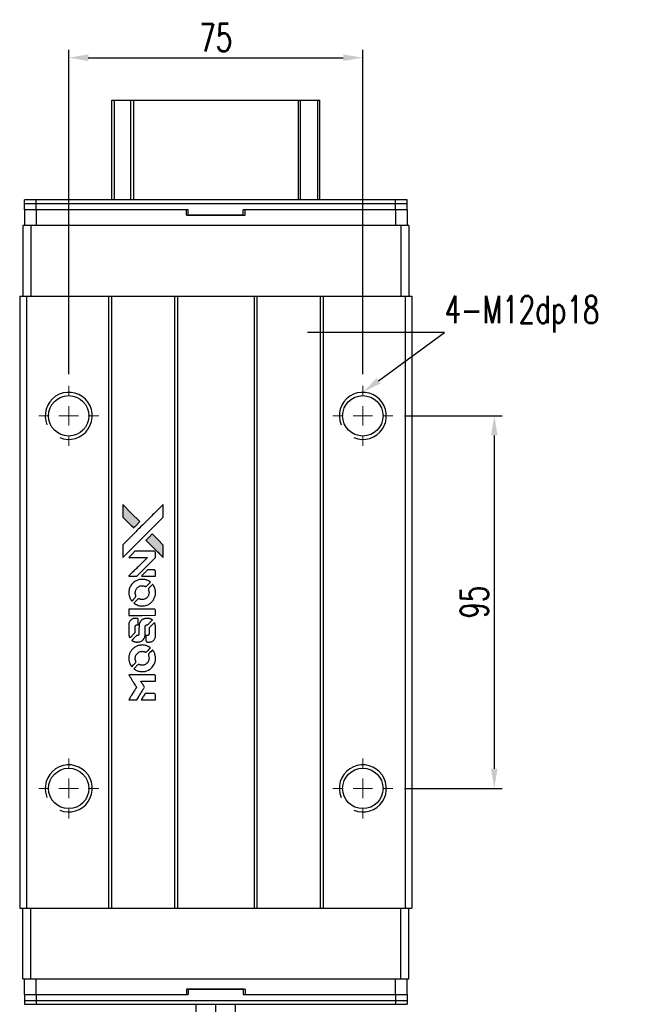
# Model space of a CAD drawing. Header units: millimetres. Extents: x 45 to 579, y -90 to 397.
# Tile 2 of 3: x 84 to 241, y 146 to 397. Entities that reach past the tile are written whole.
import ezdxf
from ezdxf import colors
from ezdxf.entities.mleader import LeaderData, LeaderLine
from ezdxf.math import Vec2, Vec3

# ---------------------------------------------------------------- set-up
doc = ezdxf.new("R2010")
doc.units = ezdxf.units.MM
doc.header["$LTSCALE"] = 0.15
doc.layers.get('0').update_dxf_attribs({"linetype": 'CONTINUOUS'})
doc.layers.get('Defpoints').update_dxf_attribs({"linetype": 'CONTINUOUS'})
doc.layers.add('DIM', color=4, linetype='CONTINUOUS')
doc.styles.add('CHN', font='SIMPLEX.shx', dxfattribs={"width": 0.7, "bigfont": 'CHINESET.shx'})
doc.styles.add('DIM-7', font='SIMPLEX.shx', dxfattribs={"width": 0.7, "bigfont": 'chineset.shx'})
doc.dimstyles.new('CNS', dxfattribs={"dimscale": 2, "dimtxt": 3.5, "dimasz": 2.5, "dimexe": 1, "dimexo": 1.5, "dimgap": 0.09, "dimtad": 0, "dimdsep": 46, "dimtxsty": 'DIM-7', "dimcen": 0.09, "dimclrd": 4, "dimclre": 4, "dimclrt": 4, "dimadec": 0, "dimazin": 0, "dimtfac": 1, "dimtix": 1, "dimtmove": 2, "dimatfit": 3, "dimfxl": 1, "dimtvp": 0.971429, "dimtolj": 1, "dimarcsym": 0})

# ---------------------------------------------------------------- blocks, each defined once
blk = doc.blocks.new('SW_CENTERMARKSYMBOL_0')
at = {"color": 0, "linetype": 'Continuous', "lineweight": 18}
for p, q in [((0, 5), (0, 7.65)), ((-5, 0), (-7.65, 0)), ((0, 0), (-2.5, 0)), ((0, 0), (0, 2.5)), ((0, 0), (0, -2.5)), ((0, 0), (2.5, 0)), ((5, 0), (7.65, 0)), ((0, -5), (0, -7.65))]:
    blk.add_line(p, q, dxfattribs=at)
blk = doc.blocks.new('SW_CENTERMARKSYMBOL_1')
at = {"color": 0, "linetype": 'Continuous', "lineweight": 18}
for p, q in [((0, 5), (0, 7.65)), ((-5, 0), (-7.65, 0)), ((0, 0), (-2.5, 0)), ((0, 0), (0, 2.5)), ((0, 0), (0, -2.5)), ((0, 0), (2.5, 0)), ((5, 0), (7.65, 0)), ((0, -5), (0, -7.65))]:
    blk.add_line(p, q, dxfattribs=at)
blk = doc.blocks.new('SW_CENTERMARKSYMBOL_2')
at = {"color": 0, "linetype": 'Continuous', "lineweight": 18}
for p, q in [((0, 5), (0, 7.65)), ((-5, 0), (-7.65, 0)), ((0, 0), (-2.5, 0)), ((0, 0), (0, 2.5)), ((0, 0), (0, -2.5)), ((0, 0), (2.5, 0)), ((5, 0), (7.65, 0)), ((0, -5), (0, -7.65))]:
    blk.add_line(p, q, dxfattribs=at)
blk = doc.blocks.new('SW_CENTERMARKSYMBOL_3')
at = {"color": 0, "linetype": 'Continuous', "lineweight": 18}
for p, q in [((0, 5), (0, 7.65)), ((-5, 0), (-7.65, 0)), ((0, 0), (-2.5, 0)), ((0, 0), (0, 2.5)), ((0, 0), (0, -2.5)), ((0, 0), (2.5, 0)), ((5, 0), (7.65, 0)), ((0, -5), (0, -7.65))]:
    blk.add_line(p, q, dxfattribs=at)
blk = doc.blocks.new('*D172')
at = {"layer": 'Defpoints', "color": 0}
for p in [(171.16, 386.88), (96.16, 303.21), (171.16, 303.21)]:
    blk.add_point(p, dxfattribs=at)
at = {"layer": 'DIM', "color": 7, "lineweight": -2}
for p, q in [((96.16, 306.21), (96.16, 388.88)), ((101.16, 386.88), (166.16, 386.88)), ((171.16, 306.21), (171.16, 388.88))]:
    blk.add_line(p, q, dxfattribs=at)
at = {"layer": 'DIM', "color": 7}
for points in [[(101.16, 387.72), (101.16, 386.05), (96.16, 386.88)], [(166.16, 387.72), (166.16, 386.05), (171.16, 386.88)]]:
    blk.add_solid(points, dxfattribs=at)
at = {"layer": 'DIM', "color": 7, "insert": (133.66, 391.98), "char_height": 7, "attachment_point": 5, "style": 'DIM-7'}
blk.add_mtext('\\A1;75', dxfattribs=at)
blk = doc.blocks.new('*D173')
at = {"layer": 'Defpoints', "color": 0}
for p in [(178.81, 295.56), (178.81, 200.56), (204.68, 200.56)]:
    blk.add_point(p, dxfattribs=at)
at = {"layer": 'DIM', "color": 7, "lineweight": -2}
for p, q in [((181.81, 295.56), (206.68, 295.56)), ((204.68, 290.56), (204.68, 205.56)), ((181.81, 200.56), (206.68, 200.56))]:
    blk.add_line(p, q, dxfattribs=at)
at = {"layer": 'DIM', "color": 7}
for points in [[(203.84, 290.56), (205.51, 290.56), (204.68, 295.56)], [(203.84, 205.56), (205.51, 205.56), (204.68, 200.56)]]:
    blk.add_solid(points, dxfattribs=at)
at = {"layer": 'DIM', "color": 7, "insert": (199.58, 248.06), "char_height": 7, "attachment_point": 5, "rotation": 90, "style": 'DIM-7'}
blk.add_mtext('\\A1;95', dxfattribs=at)
blk = doc.blocks.new('LOGO2')
at = {"linetype": 'Continuous'}
h = blk.add_hatch(color=22, dxfattribs=at)
h.dxf.hatch_style = 1
h.paths.add_polyline_path([(-537.58, 1821.94), (-537.58, 1820.34), (-537.58, 1818.73), (-536.19, 1817.34, 0.000288), (-535.65, 1816.81, 0.000479), (-535.2, 1816.36, 0.000013), (-534.79, 1815.95, 0.197177), (-534.78, 1815.95, 0.197497), (-534.78, 1815.95, 0.00004), (-534.54, 1816.19, 0.000834), (-534.28, 1816.44, 0.000506), (-533.98, 1816.75), (-533.18, 1817.55), (-535.38, 1819.75)])
h.paths.add_polyline_path([(-530.05, 1814.41), (-530.85, 1813.61, 0.000476), (-531.15, 1813.3, 0.000789), (-531.41, 1813.04, 0.000035), (-531.64, 1812.81, 0.19758), (-531.65, 1812.8, 0.198396), (-531.64, 1812.8, 0.000019), (-531.33, 1812.48, 0.000582), (-530.98, 1812.13, 0.000351), (-530.56, 1811.71, 0.000108), (-528.79, 1809.95, 0.000692), (-527.89, 1809.06, 0.000077), (-527.27, 1808.44, 0.197527), (-527.25, 1808.43, 0.410181), (-527.24, 1808.44, 0.000493), (-527.23, 1808.77, 0.002424), (-527.23, 1809.23, 0.000529), (-527.23, 1810.01), (-527.23, 1811.59), (-528.64, 1813)])
at = {"color": 22}
for points in [[(-536.19, 1817.34, 0.000288), (-535.65, 1816.81, 0.000479), (-535.2, 1816.36, 0.000013), (-534.79, 1815.95, 0.197177), (-534.78, 1815.95, 0.197497), (-534.78, 1815.95, 0.00004), (-534.54, 1816.19, 0.000836), (-534.28, 1816.44, 0.000505), (-533.98, 1816.75), (-533.18, 1817.55), (-535.38, 1819.75), (-537.58, 1821.94), (-537.58, 1820.34), (-537.58, 1818.73)], [(-535.65, 1810.32, -0.000056), (-534.68, 1811.29, -0.000021), (-533.33, 1812.64, -0.000021), (-531.85, 1814.11, -0.000025), (-530.47, 1815.49), (-527.23, 1818.72), (-527.23, 1820.33), (-527.24, 1821.93), (-529.41, 1819.77, 0.000274), (-530.46, 1818.73, 0.000123), (-531.83, 1817.36, 0.000121), (-533.28, 1815.92, 0.000165), (-534.59, 1814.61), (-537.58, 1811.62), (-537.58, 1810.01), (-537.58, 1808.39)], [(-530.56, 1811.71, 0.000108), (-528.79, 1809.95, 0.000692), (-527.89, 1809.06, 0.000077), (-527.27, 1808.44, 0.197527), (-527.25, 1808.43, 0.410182), (-527.24, 1808.44, 0.000493), (-527.23, 1808.77, 0.002424), (-527.23, 1809.23, 0.000529), (-527.23, 1810.01), (-527.23, 1811.59), (-528.64, 1813), (-530.05, 1814.41), (-530.85, 1813.61, 0.000476), (-531.15, 1813.3, 0.000789), (-531.41, 1813.04, 0.000035), (-531.64, 1812.81, 0.19758), (-531.65, 1812.8, 0.198396), (-531.64, 1812.8, 0.000019), (-531.33, 1812.48, 0.000582), (-530.98, 1812.13, 0.000351)], [(-535.02, 1803.63), (-533.99, 1803.63), (-531.61, 1806.02), (-529.22, 1808.41), (-529.23, 1809.07, 0.0008), (-529.23, 1809.5, 0.010795), (-529.24, 1809.66, 0.030495), (-529.25, 1809.74, 0.080372), (-529.27, 1809.8, 0.03816), (-529.3, 1809.86, 0.041799), (-529.35, 1809.91, 0.042486), (-529.4, 1809.95, 0.042078), (-529.45, 1809.98, 0.099276), (-529.53, 1810, 0.003302), (-529.87, 1810, 0.002586), (-530.45, 1810, 0.000204), (-531.99, 1810), (-534.46, 1810), (-535.25, 1809.2), (-536.04, 1808.41), (-533.67, 1808.4), (-531.29, 1808.39), (-533.64, 1806.06, 0.000253), (-534.54, 1805.16, 0.000412), (-535.31, 1804.39, 0.000041), (-535.99, 1803.71, 0.041338), (-536.02, 1803.68), (-536.05, 1803.63)], [(-531.02, 1803.63), (-529.22, 1803.63), (-529.23, 1804.3), (-529.23, 1804.97), (-529.28, 1805.05, 0.03146), (-529.3, 1805.09, 0.026444), (-529.34, 1805.12, 0.026444), (-529.37, 1805.15, 0.031457), (-529.41, 1805.18), (-529.48, 1805.23), (-530.37, 1805.23), (-531.26, 1805.23), (-532.04, 1804.45, 0.000745), (-532.34, 1804.14, 0.001228), (-532.59, 1803.89, 0.000087), (-532.81, 1803.66, 0.195134), (-532.82, 1803.65, 0.412117), (-532.81, 1803.64, 0.000048), (-532.29, 1803.64, 0.00109), (-531.71, 1803.64, 0.000653)], [(-536, 1799.08, 0.023681), (-535.95, 1798.79, 0.022402), (-535.88, 1798.51, 0.021929), (-535.79, 1798.23, 0.020503), (-535.67, 1797.95, 0.013745), (-535.58, 1797.8, 0.009767), (-535.48, 1797.63, 0.009658), (-535.38, 1797.47, 0.027804), (-535.3, 1797.37), (-535.27, 1797.33), (-534.77, 1797.82, 0.002053), (-534.53, 1798.07, 0.006738), (-534.38, 1798.23, 0.007826), (-534.27, 1798.34, 0.063909), (-534.23, 1798.4, 0.061532), (-534.2, 1798.49, 0.068674), (-534.2, 1798.58, 0.052072), (-534.21, 1798.69, 0.019648), (-534.26, 1798.84, -0.018366), (-534.32, 1799.02, -0.0288), (-534.35, 1799.17, -0.029061), (-534.36, 1799.33, -0.019155), (-534.36, 1799.52, -0.053809), (-534.31, 1799.92, -0.058833), (-534.16, 1800.28, -0.058566), (-533.94, 1800.6, -0.052525), (-533.64, 1800.88, -0.044733), (-533.39, 1801.03, -0.040573), (-533.1, 1801.15, -0.041123), (-532.8, 1801.21, -0.04951), (-532.52, 1801.22, -0.017369), (-532.38, 1801.21, -0.024255), (-532.27, 1801.19, -0.023787), (-532.15, 1801.15, -0.015798), (-532.02, 1801.1, 0.010631), (-531.94, 1801.07, 0.033653), (-531.88, 1801.06, 0.037806), (-531.82, 1801.05, 0.016307), (-531.75, 1801.05, 0.068179), (-531.61, 1801.07, 0.095747), (-531.49, 1801.12, 0.033418), (-531.34, 1801.26, 0.002133), (-530.91, 1801.69, 0.001452), (-530.68, 1801.93, 0.012393), (-530.58, 1802.05, 0.020479), (-530.52, 1802.11, 0.344362), (-530.52, 1802.14, 0.074287), (-530.58, 1802.19, 0.005454), (-530.77, 1802.31, 0.008391), (-530.96, 1802.43, 0.017097), (-531.11, 1802.51, 0.027375), (-531.44, 1802.65, 0.02835), (-531.77, 1802.75, 0.027723), (-532.12, 1802.81, 0.023913), (-532.49, 1802.84, 0.027047), (-532.93, 1802.83, 0.031685), (-533.35, 1802.77, 0.032425), (-533.74, 1802.66, 0.031013), (-534.13, 1802.49, 0.037914), (-534.59, 1802.22, 0.040153), (-534.99, 1801.89, 0.039834), (-535.33, 1801.5, 0.036173), (-535.62, 1801.04, 0.040752), (-535.82, 1800.59, 0.035885), (-535.95, 1800.1, 0.035491), (-536.01, 1799.58, 0.037615)], [(-534.61, 1796.69, 0.018008), (-534.47, 1796.6, 0.009842), (-534.28, 1796.49, 0.009807), (-534.09, 1796.39, 0.015716), (-533.92, 1796.31, 0.048467), (-533.31, 1796.12, 0.045841), (-532.67, 1796.05, 0.046006), (-532.02, 1796.09, 0.049638), (-531.41, 1796.25, 0.064819), (-530.62, 1796.67, 0.06695), (-529.97, 1797.27, 0.066691), (-529.51, 1798.03, 0.063505), (-529.24, 1798.89, 0.03135), (-529.22, 1799.12, 0.010439), (-529.22, 1799.44, 0.010391), (-529.22, 1799.77, 0.032408), (-529.25, 1799.98, 0.015696), (-529.3, 1800.24, 0.018095), (-529.36, 1800.48, 0.018551), (-529.45, 1800.71, 0.018352), (-529.55, 1800.93, 0.015568), (-529.62, 1801.08, 0.009832), (-529.72, 1801.25, 0.009795), (-529.83, 1801.41, 0.023727), (-529.91, 1801.52), (-529.94, 1801.56), (-530.44, 1801.07, 0.001528), (-530.72, 1800.8, 0.010022), (-530.85, 1800.66, 0.019586), (-530.93, 1800.56, 0.061865), (-530.97, 1800.5, 0.055054), (-531.01, 1800.39, 0.061607), (-531.02, 1800.29, 0.048725), (-531, 1800.16, 0.020221), (-530.95, 1800, -0.017722), (-530.9, 1799.83, -0.02685), (-530.87, 1799.67, -0.02759), (-530.86, 1799.52, -0.020233), (-530.86, 1799.35, -0.04793), (-530.91, 1799.02, -0.048386), (-531.02, 1798.71, -0.047866), (-531.18, 1798.43, -0.044964), (-531.41, 1798.17, -0.04333), (-531.67, 1797.95, -0.050921), (-531.96, 1797.8, -0.051473), (-532.26, 1797.71, -0.0459), (-532.6, 1797.68, -0.019014), (-532.76, 1797.69, -0.024114), (-532.9, 1797.71, -0.025081), (-533.04, 1797.74, -0.023892), (-533.18, 1797.78, 0.008624), (-533.29, 1797.82, 0.026486), (-533.37, 1797.85, 0.035074), (-533.43, 1797.86, 0.02756), (-533.5, 1797.86, 0.087163), (-533.62, 1797.84, 0.073291), (-533.72, 1797.77, 0.028074), (-533.88, 1797.64, 0.002594), (-534.23, 1797.29), (-534.74, 1796.78)], [(-532.62, 1793.66), (-529.23, 1793.67), (-529.23, 1794.33), (-529.23, 1795), (-529.27, 1795.08, 0.071429), (-529.32, 1795.14, 0.054799), (-529.39, 1795.2, 0.053585), (-529.47, 1795.24, 0.060698), (-529.55, 1795.26, 0.033975), (-529.69, 1795.27), (-531.41, 1795.27, 0.000726), (-533.1, 1795.27, 0.001084), (-534.58, 1795.26), (-536.02, 1795.25), (-536.02, 1794.46), (-536.02, 1793.66)], [(-536, 1788.7, 0.018538), (-535.99, 1788.59, 0.010695), (-535.97, 1788.47, 0.01068), (-535.94, 1788.35, 0.017678), (-535.91, 1788.25, 0.013849), (-535.87, 1788.14, 0.011814), (-535.82, 1788.02, 0.004513), (-535.77, 1787.91, 0.290035), (-535.75, 1787.9, 0.196418), (-535.74, 1787.9, 0.000124), (-535.54, 1788.1, 0.001477), (-535.32, 1788.31, 0.000898), (-535.06, 1788.57), (-534.39, 1789.25), (-534.38, 1790.1, -0.001471), (-534.38, 1790.74, -0.028714), (-534.36, 1790.94, -0.097073), (-534.33, 1791.05, -0.084199), (-534.25, 1791.14, -0.042698), (-534.19, 1791.18, -0.053912), (-534.13, 1791.21, -0.051004), (-534.05, 1791.23, -0.032967), (-533.97, 1791.24, 0.00807), (-533.93, 1791.24, 0.003023), (-533.87, 1791.24, 0.002994), (-533.8, 1791.24, 0.003629), (-533.74, 1791.25), (-533.59, 1791.26), (-533.59, 1791.91, 0.001618), (-533.59, 1792.22, 0.005206), (-533.6, 1792.42, 0.00535), (-533.6, 1792.57, 0.060675), (-533.61, 1792.62, 0.048484), (-533.63, 1792.65, 0.02389), (-533.65, 1792.69, 0.022812), (-533.67, 1792.73, 0.02462), (-533.7, 1792.76, 0.061781), (-533.79, 1792.83, 0.080179), (-533.87, 1792.86, 0.048561), (-534, 1792.88, 0.010021), (-534.23, 1792.88, 0.016602), (-534.53, 1792.87, 0.031409), (-534.77, 1792.84, 0.036474), (-534.98, 1792.79, 0.03439), (-535.18, 1792.7, 0.065928), (-535.51, 1792.47, 0.069066), (-535.75, 1792.18, 0.065697), (-535.92, 1791.81, 0.051559), (-536, 1791.38, 0.020904), (-536.01, 1791.16, 0.000451), (-536.01, 1790.04, 0.000419), (-536.01, 1788.91, 0.022759)], [(-535.13, 1787.21, 0.023289), (-534.96, 1787.11, 0.026845), (-534.8, 1787.02, 0.026047), (-534.63, 1786.96, 0.019751), (-534.43, 1786.9, 0.013249), (-534.31, 1786.88, 0.025169), (-534.22, 1786.87, 0.016532), (-534.11, 1786.86, 0.002937), (-533.89, 1786.86, 0.003317), (-533.7, 1786.86, 0.011808), (-533.58, 1786.87, 0.01777), (-533.49, 1786.87, 0.021476), (-533.4, 1786.89, 0.04325), (-533.04, 1787, 0.045753), (-532.71, 1787.17, 0.04649), (-532.43, 1787.4, 0.047672), (-532.19, 1787.67, 0.025315), (-532.11, 1787.79, 0.015208), (-532.04, 1787.93, 0.01512), (-531.97, 1788.09, 0.022488), (-531.92, 1788.22, 0.027857), (-531.86, 1788.44, 0.034138), (-531.83, 1788.64, 0.014286), (-531.82, 1788.96, 0.00124), (-531.82, 1789.75, -0.00103), (-531.82, 1790.24, -0.002552), (-531.82, 1790.6, -0.001594), (-531.81, 1790.87, -0.047676), (-531.8, 1790.94, -0.085307), (-531.76, 1791.05, -0.097789), (-531.67, 1791.14, -0.085947), (-531.55, 1791.2, -0.051339), (-531.4, 1791.23, 0.014634), (-531.34, 1791.24, 0.015028), (-531.29, 1791.25, 0.014927), (-531.24, 1791.26, 0.059415), (-531.22, 1791.27, 0.070595), (-531.16, 1791.31, 0.00028), (-530.59, 1791.87, 0.000111), (-530.01, 1792.45, 0.200239), (-530, 1792.47, 0.268906), (-530.01, 1792.49, 0.001866), (-530.15, 1792.57, 0.007532), (-530.28, 1792.64, 0.017818), (-530.39, 1792.69, 0.013256), (-530.5, 1792.74, 0.011636), (-530.62, 1792.78, 0.011528), (-530.75, 1792.82, 0.012303), (-530.87, 1792.85, 0.0423), (-531.06, 1792.87, 0.013657), (-531.35, 1792.88, 0.013857), (-531.64, 1792.87, 0.037428), (-531.85, 1792.84, 0.014927), (-531.98, 1792.81, 0.0122), (-532.13, 1792.76, 0.012518), (-532.26, 1792.71, 0.023062), (-532.37, 1792.67, 0.065961), (-532.75, 1792.41, 0.06055), (-533.06, 1792.05, 0.059676), (-533.29, 1791.62, 0.060497), (-533.4, 1791.16, 0.025683), (-533.41, 1791.06, 0.001528), (-533.41, 1790.76, 0.002124), (-533.42, 1790.38, 0.001173), (-533.42, 1789.91, -0.000809), (-533.42, 1789.1, -0.017164), (-533.43, 1788.85, -0.063931), (-533.46, 1788.73, -0.108429), (-533.51, 1788.64, -0.052941), (-533.57, 1788.58, -0.063675), (-533.64, 1788.55, -0.050562), (-533.73, 1788.53, -0.020337), (-533.85, 1788.51, 0.009897), (-533.92, 1788.51, 0.016482), (-533.98, 1788.5, 0.019019), (-534.03, 1788.49, 0.06043), (-534.06, 1788.48, 0.076267), (-534.13, 1788.43, 0.00054), (-534.66, 1787.89, 0.000307), (-535.2, 1787.35, 0.142594), (-535.22, 1787.3, 0.232419), (-535.22, 1787.29, 0.022995), (-535.2, 1787.27, 0.024627), (-535.17, 1787.24, 0.015407)], [(-531.62, 1787.12, 0.065483), (-531.58, 1787.04, 0.053271), (-531.52, 1786.97, 0.052018), (-531.44, 1786.91, 0.0556), (-531.36, 1786.87, 0.036839), (-531.3, 1786.86, 0.026922), (-531.24, 1786.85, 0.016905), (-531.15, 1786.85, 0.004317), (-531.01, 1786.85, 0.016369), (-530.72, 1786.86, 0.029936), (-530.48, 1786.89, 0.03418), (-530.27, 1786.94, 0.031327), (-530.07, 1787.03, 0.046935), (-529.82, 1787.18, 0.054053), (-529.61, 1787.37, 0.053701), (-529.45, 1787.6, 0.045364), (-529.33, 1787.88, 0.032479), (-529.27, 1788.12, 0.03386), (-529.24, 1788.36, 0.013578), (-529.23, 1788.75, 0.001155), (-529.23, 1789.74, 0.000413), (-529.23, 1790.59, 0.005008), (-529.24, 1790.92, 0.013199), (-529.25, 1791.11, 0.033956), (-529.27, 1791.24, 0.013909), (-529.3, 1791.38, 0.010864), (-529.35, 1791.52, 0.010938), (-529.39, 1791.66, 0.028702), (-529.43, 1791.75), (-529.47, 1791.82), (-530.16, 1791.14), (-530.86, 1790.45), (-530.86, 1789.65, -0.001504), (-530.86, 1789.31, -0.00328), (-530.86, 1789.05, -0.001901), (-530.86, 1788.84, -0.061333), (-530.87, 1788.8, -0.063621), (-530.9, 1788.73, -0.048633), (-530.95, 1788.66, -0.046769), (-531.01, 1788.6, -0.047961), (-531.08, 1788.55, -0.02678), (-531.14, 1788.53, -0.050957), (-531.19, 1788.51, -0.029398), (-531.26, 1788.51, -0.00401), (-531.41, 1788.5), (-531.65, 1788.49), (-531.65, 1787.85, 0.001061), (-531.64, 1787.47, 0.009147), (-531.64, 1787.3, 0.020721), (-531.63, 1787.19, 0.051619)], [(-536, 1782.35, 0.024131), (-535.95, 1782.06, 0.022344), (-535.88, 1781.76, 0.021883), (-535.78, 1781.47, 0.020884), (-535.65, 1781.19, 0.010669), (-535.57, 1781.02, 0.010389), (-535.47, 1780.86, 0.010913), (-535.38, 1780.72, 0.022227), (-535.3, 1780.61), (-535.27, 1780.57), (-534.77, 1781.09, 0.002452), (-534.57, 1781.29, 0.003628), (-534.4, 1781.47, 0.001662), (-534.26, 1781.62, 0.070159), (-534.23, 1781.66, 0.047671), (-534.22, 1781.69, 0.018624), (-534.21, 1781.73, 0.017921), (-534.2, 1781.78, 0.018804), (-534.2, 1781.83, 0.018255), (-534.2, 1781.89, 0.041312), (-534.2, 1781.94, 0.037164), (-534.22, 1781.99, 0.012342), (-534.24, 1782.06, -0.015101), (-534.31, 1782.23, -0.035998), (-534.34, 1782.36, -0.033244), (-534.36, 1782.5, -0.011249), (-534.36, 1782.71, -0.004059), (-534.36, 1782.88, -0.019693), (-534.35, 1782.98, -0.027943), (-534.34, 1783.05, -0.014411), (-534.32, 1783.15, -0.033089), (-534.24, 1783.38, -0.033887), (-534.13, 1783.6, -0.034021), (-534, 1783.8, -0.033942), (-533.83, 1783.97, -0.02816), (-533.65, 1784.13, -0.035032), (-533.46, 1784.26, -0.035269), (-533.26, 1784.36, -0.029196), (-533.03, 1784.43, -0.037862), (-532.76, 1784.48, -0.043657), (-532.51, 1784.48, -0.043064), (-532.25, 1784.44, -0.035184), (-531.99, 1784.36, 0.033699), (-531.87, 1784.32, 0.052815), (-531.76, 1784.3, 0.059167), (-531.65, 1784.31, 0.058972), (-531.56, 1784.34, 0.059208), (-531.48, 1784.39, 0.021125), (-531.38, 1784.47, 0.008691), (-531.22, 1784.63, 0.000851), (-530.85, 1785.01, 0.001873), (-530.66, 1785.21, 0.013884), (-530.57, 1785.3, 0.022355), (-530.52, 1785.36, 0.341453), (-530.52, 1785.39, 0.073011), (-530.58, 1785.44, 0.004587), (-530.76, 1785.55, 0.00748), (-530.94, 1785.67, 0.016837), (-531.09, 1785.75, 0.028606), (-531.44, 1785.9, 0.031352), (-531.8, 1786.01, 0.031004), (-532.17, 1786.08, 0.0268), (-532.57, 1786.1, 0.026698), (-532.99, 1786.08, 0.03002), (-533.39, 1786.01, 0.030357), (-533.78, 1785.89, 0.028554), (-534.16, 1785.73, 0.062944), (-534.85, 1785.27, 0.062206), (-535.42, 1784.64, 0.062448), (-535.81, 1783.9, 0.064355), (-536, 1783.09, 0.017377), (-536.01, 1782.92, 0.008369), (-536.01, 1782.72, 0.008367), (-536.01, 1782.51, 0.01757)], [(-534.62, 1779.95, 0.064158), (-533.83, 1779.53, 0.06356), (-532.96, 1779.33, 0.064004), (-532.07, 1779.34, 0.066747), (-531.23, 1779.59, 0.04321), (-530.7, 1779.87, 0.044737), (-530.24, 1780.25, 0.044901), (-529.85, 1780.69, 0.044184), (-529.55, 1781.2, 0.026293), (-529.39, 1781.59, 0.033344), (-529.28, 1781.97, 0.033227), (-529.22, 1782.35, 0.025815), (-529.21, 1782.77, 0.023119), (-529.24, 1783.18, 0.031044), (-529.31, 1783.54, 0.031337), (-529.42, 1783.89, 0.024258), (-529.58, 1784.26, 0.015622), (-529.65, 1784.38, 0.008495), (-529.74, 1784.54, 0.008415), (-529.83, 1784.68, 0.020814), (-529.91, 1784.78), (-529.95, 1784.83), (-530.44, 1784.34, 0.002843), (-530.81, 1783.98, 0.033917), (-530.94, 1783.83, 0.087906), (-530.99, 1783.71, 0.073302), (-531.01, 1783.58, 0.022047), (-531.01, 1783.51, 0.026465), (-531, 1783.45, 0.022233), (-530.99, 1783.39, 0.009985), (-530.96, 1783.3, -0.039011), (-530.88, 1782.99, -0.044398), (-530.86, 1782.68, -0.045096), (-530.89, 1782.37, -0.04265), (-530.97, 1782.07, -0.071154), (-531.2, 1781.65, -0.068827), (-531.55, 1781.3, -0.068713), (-531.98, 1781.06, -0.070507), (-532.45, 1780.95, -0.028605), (-532.65, 1780.94, -0.031418), (-532.85, 1780.96, -0.031044), (-533.04, 1781, -0.02668), (-533.24, 1781.06, 0.038913), (-533.35, 1781.1, 0.043732), (-533.47, 1781.11, 0.047754), (-533.58, 1781.11, 0.075756), (-533.66, 1781.08, 0.07294), (-533.71, 1781.05, 0.003456), (-533.84, 1780.93, 0.005023), (-534.02, 1780.76, 0.002422), (-534.23, 1780.55, 0.000819), (-534.42, 1780.36, 0.001349), (-534.59, 1780.2, 0.0001), (-534.73, 1780.05, 0.205335), (-534.73, 1780.04, 0.219821), (-534.73, 1780.04, 0.002494), (-534.7, 1780.01, 0.007089), (-534.66, 1779.99, 0.004494)], [(-535, 1772.13), (-533.98, 1772.13), (-533.81, 1772.41, -0.000297), (-533.7, 1772.58, -0.000037), (-533.47, 1772.96, -0.000043), (-533.2, 1773.4, -0.000036), (-532.91, 1773.88, 0.000044), (-532.62, 1774.34, 0.000063), (-532.37, 1774.76, 0.000035), (-532.15, 1775.11, 0.0009), (-532.1, 1775.2), (-532.01, 1775.34), (-532.12, 1775.52, 0.001175), (-532.19, 1775.62, 0.000208), (-532.31, 1775.82, 0.000225), (-532.45, 1776.04, 0.000203), (-532.6, 1776.28, -0.000711), (-532.74, 1776.5, -0.001119), (-532.86, 1776.7, -0.000263), (-532.96, 1776.86, -0.04589), (-532.97, 1776.88, -0.519312), (-532.96, 1776.9, -0.001914), (-532.68, 1776.91, -0.003124), (-532.23, 1776.91, -0.000285), (-531.1, 1776.91), (-529.22, 1776.91), (-529.22, 1777.56, 0.001727), (-529.23, 1778.03, 0.025279), (-529.23, 1778.2, 0.073886), (-529.26, 1778.3, 0.07426), (-529.31, 1778.38, 0.03264), (-529.33, 1778.4, 0.01784), (-529.36, 1778.43, 0.017712), (-529.39, 1778.45, 0.026854), (-529.42, 1778.47), (-529.49, 1778.5), (-532.76, 1778.5), (-536.04, 1778.51), (-536.01, 1778.47, -0.004595), (-536, 1778.45, -0.00016), (-535.93, 1778.35, -0.000298), (-535.86, 1778.23, -0.000208), (-535.78, 1778.1, 0.000986), (-535.54, 1777.71, 0.00025), (-535.14, 1777.07, 0.000268), (-534.72, 1776.4, 0.000436), (-534.36, 1775.83, -0.002932), (-534.24, 1775.64, -0.004718), (-534.14, 1775.48, -0.001113), (-534.06, 1775.33, -0.227179), (-534.06, 1775.32, -0.045982), (-534.07, 1775.3, -0.000145), (-534.18, 1775.11, -0.000825), (-534.32, 1774.89, -0.000517), (-534.47, 1774.64, 0.000056), (-535.01, 1773.78, 0.000289), (-535.31, 1773.3, 0.000481), (-535.53, 1772.94, 0.000418), (-535.76, 1772.57), (-536.03, 1772.13)], [(-531.03, 1772.13), (-529.22, 1772.13), (-529.22, 1772.78, 0.000842), (-529.22, 1773.2, 0.010591), (-529.23, 1773.36, 0.028995), (-529.24, 1773.45, 0.069543), (-529.26, 1773.51, 0.051063), (-529.29, 1773.57, 0.039932), (-529.34, 1773.63, 0.039414), (-529.4, 1773.67, 0.045845), (-529.46, 1773.71, 0.094811), (-529.52, 1773.72, 0.007124), (-529.7, 1773.73, 0.004713), (-530, 1773.73, 0.000534), (-530.69, 1773.73), (-531.86, 1773.73), (-531.96, 1773.57, 0.000828), (-532.26, 1773.09, 0.000879), (-532.55, 1772.61, 0.000048), (-532.83, 1772.15, 0.137596), (-532.83, 1772.13, 0.413028), (-532.83, 1772.13, 0.000016), (-532.3, 1772.13, 0.000623), (-531.72, 1772.13, 0.000374)]]:
    blk.add_lwpolyline(points, format="xyb", close=True, dxfattribs=at)

msp = doc.modelspace()

# ---------------------------------------------------------------- linework, layer by layer
at = {"color": 7, "linetype": 'Continuous', "lineweight": 25}
for p, q in [((107.162, 350.611), (107.162, 376.019)), ((107.162, 376.019), (107.805, 376.019)), ((107.805, 376.019), (112.029, 376.019)), ((107.805, 350.611), (107.805, 376.019)), ((112.029, 376.019), (112.777, 376.019)), ((112.029, 350.611), (112.029, 376.019)), ((112.777, 376.019), (154.784, 376.019)), ((112.777, 350.611), (112.777, 376.019)), ((154.784, 376.019), (155.283, 376.019)), ((154.784, 350.611), (154.784, 376.019)), ((155.283, 376.019), (159.714, 376.019)), ((155.283, 350.611), (155.283, 376.019)), ((159.714, 376.019), (160.162, 376.019)), ((159.714, 350.611), (159.714, 376.019)), ((160.162, 350.611), (160.162, 376.019)), ((84.863, 349.611), (84.863, 350.611)), ((87.863, 350.611), (84.863, 350.611)), ((87.863, 349.611), (84.863, 349.611)), ((84.863, 348.111), (84.863, 349.611)), ((87.863, 349.611), (84.863, 349.611)), ((87.863, 349.611), (87.863, 350.611)), ((179.463, 350.611), (87.863, 350.611)), ((179.463, 349.611), (87.863, 349.611)), ((87.863, 348.111), (87.863, 349.611)), ((179.463, 349.611), (87.863, 349.611)), ((179.463, 349.611), (179.463, 350.611)), ((182.463, 350.611), (179.463, 350.611)), ((182.463, 349.611), (179.463, 349.611)), ((179.463, 348.111), (179.463, 349.611)), ((182.463, 349.611), (179.463, 349.611)), ((182.463, 349.611), (182.463, 350.611)), ((182.463, 348.111), (182.463, 349.611)), ((84.863, 348.111), (84.863, 344.111)), ((87.863, 348.111), (84.863, 348.111)), ((87.863, 348.111), (84.863, 348.111)), ((87.863, 348.111), (87.863, 344.111)), ((126.163, 348.111), (87.863, 348.111)), ((126.663, 348.111), (87.863, 348.111)), ((126.163, 346.761), (126.163, 348.111)), ((126.163, 346.761), (141.163, 346.761)), ((126.663, 346.711), (126.663, 348.111)), ((126.663, 346.761), (126.663, 348.111)), ((140.663, 346.711), (126.663, 346.711)), ((179.463, 348.111), (140.663, 348.111)), ((140.663, 346.711), (140.663, 348.111)), ((140.663, 346.761), (140.663, 348.111)), ((179.463, 348.111), (141.163, 348.111)), ((141.163, 346.761), (141.163, 348.111)), ((179.463, 348.111), (179.463, 344.111)), ((182.463, 348.111), (179.463, 348.111)), ((182.463, 348.111), (179.463, 348.111)), ((182.463, 348.111), (182.463, 344.111)), ((84.463, 344.111), (84.463, 326.111)), ((86.463, 344.111), (84.463, 344.111)), ((86.463, 344.111), (86.463, 326.111)), ((180.864, 344.111), (86.463, 344.111)), ((180.864, 344.111), (180.864, 326.111)), ((182.863, 344.111), (180.864, 344.111)), ((182.863, 344.111), (182.863, 326.111)), ((83.662, 326.111), (83.662, 170.011)), ((83.662, 326.111), (85.412, 326.111)), ((85.412, 326.111), (85.412, 170.011)), ((85.412, 326.111), (106.314, 326.111)), ((106.314, 326.111), (106.314, 170.011)), ((106.314, 326.111), (107.064, 326.111)), ((107.064, 326.111), (107.064, 170.011)), ((107.064, 326.111), (123.164, 326.111)), ((123.164, 326.111), (123.164, 170.011)), ((123.164, 326.111), (123.914, 326.111)), ((123.914, 326.111), (123.914, 170.011)), ((123.914, 326.111), (143.413, 326.111)), ((143.413, 326.111), (143.413, 170.011)), ((143.413, 326.111), (144.163, 326.111)), ((144.163, 326.111), (144.163, 170.011)), ((144.163, 326.111), (160.26, 326.111)), ((160.26, 326.111), (160.26, 170.011)), ((160.26, 326.111), (161.01, 326.111)), ((161.01, 326.111), (161.01, 170.011)), ((161.01, 326.111), (181.912, 326.111)), ((181.912, 326.111), (181.912, 170.011)), ((181.912, 326.111), (183.662, 326.111)), ((183.662, 326.111), (183.662, 170.011)), ((83.662, 170.011), (85.412, 170.011)), ((84.463, 152.011), (84.463, 170.011)), ((85.412, 170.011), (106.314, 170.011)), ((86.463, 152.011), (86.463, 170.011)), ((106.314, 170.011), (107.064, 170.011)), ((107.064, 170.011), (123.164, 170.011)), ((123.164, 170.011), (123.914, 170.011)), ((123.914, 170.011), (143.413, 170.011)), ((143.413, 170.011), (144.163, 170.011)), ((144.163, 170.011), (160.26, 170.011)), ((160.26, 170.011), (161.01, 170.011)), ((161.01, 170.011), (181.912, 170.011)), ((180.864, 152.011), (180.864, 170.011)), ((181.912, 170.011), (183.662, 170.011)), ((182.863, 152.011), (182.863, 170.011)), ((84.463, 152.011), (86.463, 152.011)), ((84.863, 148.011), (84.863, 152.011)), ((86.463, 152.011), (180.864, 152.011)), ((87.863, 148.011), (87.863, 152.011)), ((179.463, 148.011), (179.463, 152.011)), ((180.864, 152.011), (182.863, 152.011)), ((182.463, 148.011), (182.463, 152.011)), ((141.163, 149.361), (126.163, 149.361)), ((126.163, 149.361), (126.163, 148.011)), ((126.663, 149.411), (126.663, 148.011)), ((126.663, 149.411), (140.663, 149.411)), ((126.663, 149.361), (126.663, 148.011)), ((140.663, 149.411), (140.663, 148.011)), ((140.663, 149.361), (140.663, 148.011)), ((141.163, 149.361), (141.163, 148.011)), ((84.863, 148.011), (87.863, 148.011)), ((84.863, 148.011), (84.863, 146.511)), ((84.863, 148.011), (87.863, 148.011)), ((84.863, 146.511), (84.863, 145.511)), ((84.863, 146.511), (87.863, 146.511)), ((84.863, 146.511), (87.863, 146.511)), ((87.863, 148.011), (126.163, 148.011)), ((87.863, 148.011), (87.863, 146.511)), ((87.863, 148.011), (126.663, 148.011)), ((87.863, 146.511), (87.863, 145.511)), ((87.863, 146.511), (179.463, 146.511)), ((87.863, 146.511), (179.463, 146.511)), ((140.663, 148.011), (179.463, 148.011)), ((141.163, 148.011), (179.463, 148.011)), ((179.463, 148.011), (182.463, 148.011)), ((179.463, 148.011), (179.463, 146.511)), ((179.463, 148.011), (182.463, 148.011)), ((179.463, 146.511), (179.463, 145.511)), ((179.463, 146.511), (182.463, 146.511)), ((179.463, 146.511), (182.463, 146.511)), ((182.463, 148.011), (182.463, 146.511)), ((182.463, 146.511), (182.463, 145.511)), ((84.863, 145.511), (87.863, 145.511)), ((87.863, 145.511), (179.463, 145.511)), ((128.663, 142.511), (128.663, 145.511)), ((133.663, 142.511), (133.663, 145.511)), ((138.663, 142.511), (138.663, 145.511)), ((179.463, 145.511), (182.463, 145.511))]:
    msp.add_line(p, q, dxfattribs=at)
for centre in [(96.163, 295.561), (171.163, 295.561), (96.163, 200.561), (171.163, 200.561)]:
    msp.add_circle(centre, 5.15, dxfattribs=at)
for centre in [(96.163, 295.561), (171.163, 295.561), (96.163, 200.561), (171.163, 200.561)]:
    msp.add_arc(centre, 6, 247.5, 202.5)

# ---------------------------------------------------------------- block references
at = {"color": 7, "linetype": 'Continuous', "lineweight": 0}
for name, p in [('SW_CENTERMARKSYMBOL_0', (96.163, 295.561)), ('SW_CENTERMARKSYMBOL_2', (171.163, 295.561)), ('SW_CENTERMARKSYMBOL_1', (96.163, 200.561)), ('SW_CENTERMARKSYMBOL_3', (171.163, 200.561))]:
    msp.add_blockref(name, p, dxfattribs=at)
at = {"layer": 'DIM'}
msp.add_blockref('LOGO2', (647.501, -1548.967), dxfattribs=at)

# ---------------------------------------------------------------- dimensions: what is measured, and where the dimension line sits
at = {"layer": 'DIM', "color": 0}
dim = msp.add_linear_dim(base=(171.163, 386.884), p1=(96.163, 303.211), p2=(171.163, 303.211), dimstyle='CNS', override={"dimgap": 0.8, "dimtad": 1, "dimclrd": 7, "dimclre": 7, "dimclrt": 7, "dimadec": 2, "dimazin": 2, "dimtmove": 1}, dxfattribs=at)
dim.commit()
dim.dimension.update_dxf_attribs({"geometry": '*D172', "text_midpoint": (133.663, 391.984)})
dim = msp.add_linear_dim(base=(204.678, 200.561), p1=(178.813, 295.561), p2=(178.813, 200.561), angle=90, dimstyle='CNS', override={"dimgap": 0.8, "dimtad": 1, "dimclrd": 7, "dimclre": 7, "dimclrt": 7, "dimadec": 2, "dimazin": 2, "dimtmove": 1}, dxfattribs=at)
dim.commit()
dim.dimension.update_dxf_attribs({"geometry": '*D173', "text_midpoint": (199.578, 248.061)})

# ---------------------------------------------------------------- leaders
ml = msp.add_multileader_mtext('Standard', dxfattribs=at)
ml.set_content('4-M12dp18', style='CHN')
ml.set_leader_properties()
ml.build(insert=Vec2(0, 0))
ml.multileader.update_dxf_attribs({"text_left_attachment_type": 6, "text_right_attachment_type": 6, "dogleg_length": 0, "arrow_head_size": 5, "scale": 2})
ctx = ml.context
ctx.base_point, ctx.scale, ctx.char_height, ctx.arrow_head_size, ctx.landing_gap_size, ctx.plane_origin = Vec3(191.992, 316.84), 2, 7, 5, 0, Vec3(85.689, 311.561)
ctx.left_attachment, ctx.right_attachment = 6, 6
notes = []
notes.append((ctx, [(0, (1, 1, 0), (191.992, 316.84), (1, 0), 0, [(0, [(171.164, 301.561)], 0, [])])]))
ctx.mtext.insert, ctx.mtext.flow_direction = Vec3(191.992, 326.173), 5
for ctx, leaders in notes:
    for number, flags, end, landing, length, lines in leaders:
        leader = LeaderData()
        leader.index, (leader.has_last_leader_line, leader.has_dogleg_vector, leader.attachment_direction) = number, flags
        leader.last_leader_point, leader.dogleg_vector, leader.dogleg_length = Vec3(end), Vec3(landing), length
        for number, points, colour, breaks in lines:
            line = LeaderLine()
            line.index, line.vertices, line.color, line.breaks = number, Vec3.list(points), colors.encode_raw_color(colour), breaks
            leader.lines.append(line)
        ctx.leaders.append(leader)

doc.saveas('drawing.dxf')
